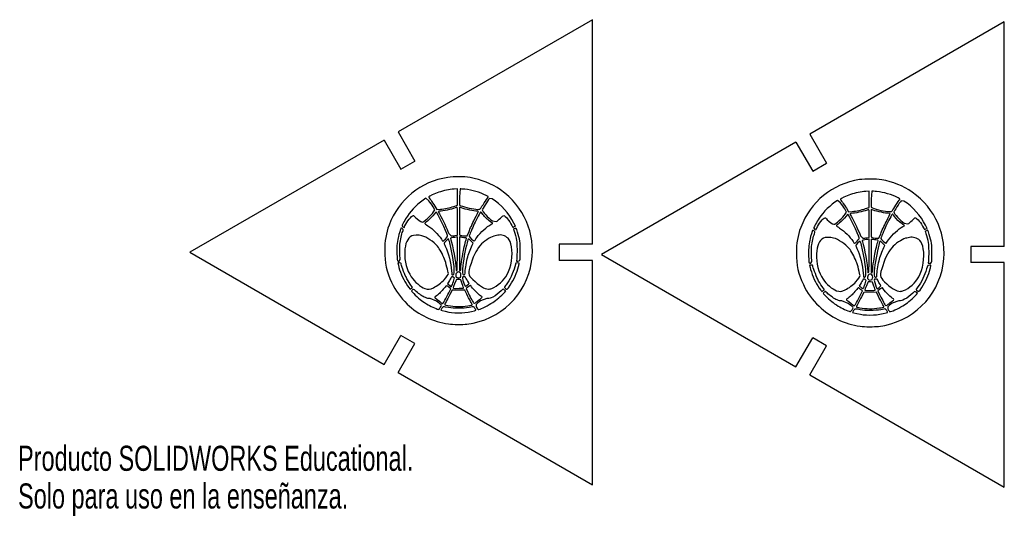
# Model space of a CAD drawing. Header units: millimetres. Extents: x 0 to 271, y 0 to 74.
# Tile 1 of 2: x 0 to 147, y 0 to 74. Entities that reach past the tile are written whole.
import ezdxf

# ---------------------------------------------------------------- set-up
doc = ezdxf.new("R2010")
doc.units = ezdxf.units.MM
doc.styles.add('SLDTEXTSTYLE0', font='TXT', dxfattribs={"width": 0.7})

msp = doc.modelspace()

# ---------------------------------------------------------------- linework, layer by layer
at = {"color": 7, "linetype": 'Continuous', "lineweight": 25}
for p, q in [((85.58, 73.87), (56.62, 57.15)), ((85.58, 40.43), (85.58, 73.87)), ((146.9, 73.54), (117.94, 56.82)), ((146.9, 40.1), (146.9, 73.54)), ((54.54, 55.95), (25.58, 39.23)), ((54.54, 55.95), (57.04, 51.62)), ((56.62, 57.15), (59.12, 52.82)), ((117.94, 56.82), (120.44, 52.49)), ((115.87, 55.62), (86.9, 38.9)), ((115.87, 55.62), (118.37, 51.29)), ((57.04, 51.62), (59.12, 52.82)), ((118.37, 51.29), (120.44, 52.49)), ((65.45, 48.68), (64.95, 48.64)), ((65.45, 46.24), (65.45, 48.68)), ((65.85, 48.67), (65.73, 47.47)), ((61.21, 46.92), (60.74, 47.28)), ((65.73, 47.47), (65.73, 46.27)), ((70.61, 47.2), (70.22, 47.25)), ((122.53, 46.59), (122.07, 46.95)), ((126.78, 48.35), (126.28, 48.31)), ((126.78, 45.9), (126.78, 48.35)), ((127.18, 48.34), (127.05, 47.14)), ((127.05, 47.14), (127.05, 45.94)), ((62.1, 45.57), (61.81, 46.02)), ((61.9, 45.26), (62.1, 45.57)), ((62.07, 46.12), (62.39, 45.62)), ((62.39, 45.62), (62.91, 45.65)), ((64.93, 46.07), (65.45, 46.24)), ((65.73, 46.27), (65.96, 46.17)), ((123.42, 45.23), (123.14, 45.69)), ((123.39, 45.79), (123.71, 45.28)), ((126.25, 45.74), (126.78, 45.9)), ((127.05, 45.94), (127.29, 45.84)), ((131.94, 46.87), (131.54, 46.92)), ((123.22, 44.93), (123.42, 45.23)), ((123.71, 45.28), (124.23, 45.32)), ((65.45, 41.79), (65.45, 43.88)), ((70.72, 43.52), (70.35, 43.79)), ((70.49, 43.4), (70.72, 43.52)), ((70.65, 43.9), (71.22, 43.8)), ((74.08, 43.13), (73.86, 43.58)), ((73.92, 43.05), (74.08, 43.13)), ((126.78, 41.45), (126.78, 43.54)), ((132.04, 43.18), (131.67, 43.46)), ((131.81, 43.06), (132.04, 43.18)), ((131.98, 43.57), (132.55, 43.46)), ((135.4, 42.8), (135.18, 43.25)), ((135.24, 42.72), (135.4, 42.8)), ((64.15, 42.01), (64.52, 41.67)), ((65.11, 41.73), (65.45, 41.79)), ((65.46, 41.52), (65.28, 41.48)), ((65.44, 39.03), (65.46, 41.52)), ((65.9, 41.48), (65.73, 41.52)), ((65.73, 41.52), (65.73, 39.05)), ((66.6, 41.67), (66.91, 41.67)), ((66.91, 41.67), (67.17, 42.33)), ((125.48, 41.67), (125.84, 41.33)), ((126.43, 41.39), (126.78, 41.45)), ((126.78, 41.18), (126.6, 41.15)), ((126.76, 38.7), (126.78, 41.18)), ((127.23, 41.15), (127.05, 41.18)), ((127.05, 41.18), (127.05, 38.71)), ((127.92, 41.34), (128.23, 41.33)), ((128.23, 41.33), (128.49, 42)), ((67.79, 40.58), (67.43, 40.93)), ((67.63, 40.27), (67.79, 40.58)), ((85.58, 40.43), (80.58, 40.43)), ((80.58, 40.43), (80.58, 38.03)), ((129.11, 40.25), (128.76, 40.6)), ((128.96, 39.94), (129.11, 40.25)), ((146.9, 40.1), (141.9, 40.1)), ((141.9, 40.1), (141.9, 37.7)), ((25.58, 39.23), (54.54, 22.51)), ((56.76, 37.92), (56.92, 38.18)), ((74.28, 38.31), (74.23, 37.92)), ((86.9, 38.9), (115.87, 22.18)), ((56.81, 37.65), (56.57, 37.65)), ((56.57, 37.65), (56.65, 37.31)), ((74.17, 37.62), (74.01, 37.08)), ((74.43, 37.64), (74.17, 37.62)), ((74.23, 37.92), (74.45, 37.92)), ((85.58, 38.03), (80.58, 38.03)), ((85.58, 4.59), (85.58, 38.03)), ((118.13, 37.31), (117.89, 37.31)), ((117.89, 37.31), (117.97, 36.98)), ((118.08, 37.59), (118.24, 37.84)), ((135.49, 37.29), (135.33, 36.75)), ((135.75, 37.3), (135.49, 37.29)), ((135.6, 37.98), (135.55, 37.59)), ((135.55, 37.59), (135.78, 37.59)), ((146.9, 37.7), (141.9, 37.7)), ((146.9, 4.26), (146.9, 37.7)), ((65.01, 35.38), (64.78, 35.58)), ((126.33, 35.05), (126.11, 35.25)), ((58.77, 33.99), (58.43, 34.48)), ((58.62, 33.87), (58.77, 33.99)), ((64.26, 35.02), (63.98, 34.53)), ((63.98, 34.53), (64.13, 34.42)), ((64.16, 33.21), (64.45, 33.8)), ((64.45, 33.8), (64.18, 34.04)), ((65.95, 35.12), (65.64, 35.16)), ((66.17, 34.53), (65.95, 35.12)), ((66.98, 34.02), (66.75, 33.82)), ((66.75, 33.82), (66.99, 33.3)), ((120.1, 33.66), (119.75, 34.14)), ((125.58, 34.68), (125.3, 34.2)), ((125.3, 34.2), (125.46, 34.09)), ((127.28, 34.79), (126.96, 34.83)), ((127.49, 34.2), (127.28, 34.79)), ((62.31, 31.96), (61.39, 32.35)), ((64.64, 33.59), (64.32, 32.95)), ((66.54, 33.6), (64.64, 33.59)), ((66.83, 33.01), (66.54, 33.6)), ((69.84, 32.35), (68.89, 31.99)), ((72.64, 33.48), (72.48, 33.61)), ((72.49, 33.29), (72.64, 33.48)), ((119.94, 33.53), (120.1, 33.66)), ((125.49, 32.88), (125.77, 33.47)), ((125.77, 33.47), (125.5, 33.7)), ((125.97, 33.26), (125.65, 32.61)), ((127.87, 33.27), (125.97, 33.26)), ((128.15, 32.67), (127.87, 33.27)), ((128.31, 33.69), (128.07, 33.48)), ((128.07, 33.48), (128.31, 32.97)), ((133.96, 33.15), (133.8, 33.28)), ((133.81, 32.96), (133.96, 33.15)), ((68.25, 31.46), (68.22, 31.12)), ((123.63, 31.63), (122.71, 32.02)), ((129.57, 31.13), (129.54, 30.79)), ((131.17, 32.02), (130.22, 31.66)), ((54.54, 22.51), (57.04, 26.84)), ((59.12, 25.64), (57.04, 26.84)), ((115.87, 22.18), (118.37, 26.51)), ((120.44, 25.31), (118.37, 26.51)), ((56.62, 21.31), (59.12, 25.64)), ((117.94, 20.98), (120.44, 25.31)), ((56.62, 21.31), (85.58, 4.59)), ((117.94, 20.98), (146.9, 4.26))]:
    msp.add_line(p, q, dxfattribs=at)
at = {"color": 7, "linetype": 'Continuous', "lineweight": 25, "flags": 128}
for points in [[(64.13, 30.99), (63.66, 31.08), (63.53, 31.1), (63.45, 31.12)], [(125.45, 30.66), (124.98, 30.74), (124.85, 30.77), (124.77, 30.78)]]:
    msp.add_lwpolyline(points, dxfattribs=at)
at = {"color": 7, "linetype": 'Continuous', "lineweight": 25}
for points in [[(64.02, 50.38), (59.99, 49.78), (56.69, 47.1), (55.26, 43.27)], [(67.33, 50.36), (66.43, 50.51), (64.92, 50.52), (64.02, 50.38)], [(71.88, 48.52), (70.52, 49.46), (69.02, 50.07), (67.33, 50.36)], [(125.34, 50.05), (121.31, 49.44), (118.02, 46.77), (116.58, 42.93)], [(128.65, 50.02), (127.75, 50.17), (126.25, 50.19), (125.34, 50.05)], [(133.2, 48.18), (131.84, 49.13), (130.34, 49.74), (128.65, 50.02)], [(64.95, 48.64), (64.22, 48.59), (63.4, 48.42), (62.67, 48.17)], [(66.57, 48.61), (66.24, 48.64), (65.92, 48.67), (65.85, 48.67)], [(69.75, 47.68), (68.8, 48.17), (67.62, 48.51), (66.57, 48.61)], [(76.49, 37.84), (77.11, 41.99), (75.33, 46.12), (71.88, 48.52)], [(60.74, 47.28), (59.66, 46.59), (58.66, 45.62), (58, 44.63)], [(62.67, 48.17), (62.02, 47.96), (61.17, 47.57), (61.17, 47.48)], [(61.17, 47.48), (61.17, 47.46), (61.3, 47.26), (61.46, 47.04)], [(61.46, 47.04), (61.61, 46.81), (61.89, 46.4), (62.07, 46.12)], [(68.91, 45.78), (69, 45.94), (69.88, 47.25), (70, 47.42)], [(70.22, 47.25), (69.95, 46.92), (69.14, 45.66), (69.14, 45.57)], [(70, 47.42), (70.07, 47.51), (70.05, 47.54), (69.75, 47.68)], [(73.86, 43.58), (73.13, 45.03), (71.96, 46.34), (70.61, 47.2)], [(122.07, 46.95), (120.98, 46.25), (119.98, 45.29), (119.32, 44.29)], [(123.99, 47.84), (123.34, 47.62), (122.49, 47.23), (122.49, 47.15)], [(122.49, 47.15), (122.49, 47.12), (122.62, 46.92), (122.78, 46.7)], [(126.28, 48.31), (125.55, 48.26), (124.73, 48.09), (123.99, 47.84)], [(127.89, 48.28), (127.57, 48.31), (127.24, 48.34), (127.18, 48.34)], [(131.08, 47.35), (130.13, 47.83), (128.95, 48.18), (127.89, 48.28)], [(130.23, 45.45), (130.33, 45.6), (131.2, 46.92), (131.32, 47.09)], [(131.32, 47.09), (131.39, 47.18), (131.37, 47.2), (131.08, 47.35)], [(137.81, 37.5), (138.43, 41.65), (136.65, 45.79), (133.2, 48.18)], [(61.81, 46.02), (61.65, 46.27), (61.38, 46.67), (61.21, 46.92)], [(62.91, 45.65), (63.19, 45.67), (63.64, 45.73), (63.91, 45.79)], [(65.36, 45.93), (64.82, 45.7), (63.72, 45.45), (63, 45.38)], [(63.91, 45.79), (64.18, 45.85), (64.64, 45.98), (64.93, 46.07)], [(65.45, 43.88), (65.45, 45.85), (65.45, 45.96), (65.36, 45.93)], [(65.82, 45.93), (65.73, 45.96), (65.73, 45.85), (65.73, 43.9)], [(68.18, 45.38), (67.5, 45.44), (66.34, 45.71), (65.82, 45.93)], [(65.96, 46.17), (66.51, 45.93), (67.84, 45.64), (68.45, 45.63)], [(68.45, 45.63), (68.79, 45.63), (68.82, 45.64), (68.91, 45.78)], [(69.14, 45.57), (69.14, 45.3), (70.03, 44.32), (70.65, 43.9)], [(123.14, 45.69), (122.98, 45.93), (122.7, 46.34), (122.53, 46.59)], [(122.78, 46.7), (122.94, 46.48), (123.21, 46.07), (123.39, 45.79)], [(126.68, 45.59), (126.15, 45.37), (125.04, 45.11), (124.32, 45.05)], [(125.23, 45.46), (125.5, 45.52), (125.96, 45.64), (126.25, 45.74)], [(126.78, 43.54), (126.78, 45.51), (126.77, 45.63), (126.68, 45.59)], [(127.14, 45.59), (127.05, 45.63), (127.05, 45.51), (127.05, 43.57)], [(129.5, 45.05), (128.82, 45.11), (127.66, 45.38), (127.14, 45.59)], [(127.29, 45.84), (127.83, 45.59), (129.16, 45.31), (129.77, 45.3)], [(131.54, 46.92), (131.28, 46.59), (130.47, 45.32), (130.47, 45.24)], [(135.18, 43.25), (134.45, 44.7), (133.28, 46.01), (131.94, 46.87)], [(58, 44.63), (57.65, 44.1), (57.21, 43.3), (57.21, 43.18)], [(57.63, 43.19), (57.88, 43.78), (58.64, 44.71), (58.88, 44.71)], [(58.88, 44.71), (58.94, 44.71), (59.09, 44.58), (59.22, 44.43)], [(59.22, 44.43), (59.46, 44.14), (60.03, 43.73), (60.19, 43.73)], [(60.19, 43.73), (60.45, 43.73), (61.52, 44.68), (61.9, 45.26)], [(62.01, 44.95), (61.71, 44.55), (61.41, 44.24), (60.97, 43.89)], [(62.27, 45.22), (62.24, 45.22), (62.12, 45.1), (62.01, 44.95)], [(63.96, 41.72), (63.83, 42.24), (62.4, 45.22), (62.27, 45.22)], [(63, 45.38), (62.77, 45.36), (62.58, 45.33), (62.58, 45.31)], [(62.58, 45.31), (62.58, 45.3), (62.66, 45.14), (62.76, 44.96)], [(62.76, 44.96), (63.29, 44), (63.89, 42.74), (64.15, 42.01)], [(67.17, 42.33), (67.31, 42.7), (67.69, 43.52), (68.01, 44.16)], [(68.92, 45.25), (68.88, 45.25), (68.29, 44.16), (67.96, 43.46)], [(68.01, 44.16), (68.34, 44.8), (68.6, 45.33), (68.6, 45.33)], [(68.6, 45.33), (68.6, 45.34), (68.41, 45.36), (68.18, 45.38)], [(69.23, 44.88), (69.08, 45.08), (68.94, 45.25), (68.92, 45.25)], [(70.35, 43.79), (69.85, 44.17), (69.57, 44.45), (69.23, 44.88)], [(71.22, 43.8), (71.35, 43.86), (71.63, 44.1), (71.84, 44.31)], [(71.84, 44.31), (72.06, 44.53), (72.28, 44.71), (72.34, 44.71)], [(72.34, 44.71), (72.56, 44.71), (73.22, 43.9), (73.54, 43.23)], [(119.32, 44.29), (118.97, 43.76), (118.54, 42.97), (118.53, 42.85)], [(118.96, 42.85), (119.2, 43.45), (119.96, 44.37), (120.21, 44.37)], [(120.21, 44.37), (120.26, 44.37), (120.41, 44.25), (120.54, 44.09)], [(120.54, 44.09), (120.78, 43.81), (121.36, 43.4), (121.51, 43.4)], [(121.51, 43.4), (121.78, 43.4), (122.84, 44.35), (123.22, 44.93)], [(123.33, 44.62), (123.04, 44.22), (122.73, 43.91), (122.29, 43.55)], [(123.6, 44.89), (123.56, 44.89), (123.45, 44.77), (123.33, 44.62)], [(125.29, 41.38), (125.16, 41.91), (123.72, 44.89), (123.6, 44.89)], [(124.32, 45.05), (124.09, 45.03), (123.9, 45), (123.9, 44.98)], [(123.9, 44.98), (123.9, 44.97), (123.99, 44.8), (124.09, 44.62)], [(124.09, 44.62), (124.62, 43.67), (125.21, 42.41), (125.48, 41.67)], [(124.23, 45.32), (124.51, 45.33), (124.96, 45.4), (125.23, 45.46)], [(130.24, 44.92), (130.2, 44.92), (129.61, 43.83), (129.28, 43.12)], [(129.34, 43.83), (129.66, 44.47), (129.92, 45), (129.92, 45)], [(129.92, 45), (129.92, 45.01), (129.73, 45.03), (129.5, 45.05)], [(129.77, 45.3), (130.12, 45.3), (130.14, 45.31), (130.23, 45.45)], [(130.56, 44.55), (130.4, 44.75), (130.26, 44.92), (130.24, 44.92)], [(130.47, 45.24), (130.47, 44.97), (131.35, 43.99), (131.98, 43.57)], [(131.67, 43.46), (131.18, 43.83), (130.89, 44.11), (130.56, 44.55)], [(133.17, 43.98), (133.38, 44.2), (133.6, 44.37), (133.66, 44.37)], [(133.66, 44.37), (133.88, 44.37), (134.54, 43.56), (134.86, 42.89)], [(55.26, 43.27), (54.81, 42.07), (54.61, 40.89), (54.61, 39.46)], [(57.03, 42.82), (56.99, 42.74), (56.73, 41.91), (56.65, 41.58)], [(57.37, 42.62), (57.37, 42.7), (57.07, 42.88), (57.03, 42.82)], [(57.21, 43.18), (57.21, 43.1), (57.4, 42.93), (57.49, 42.92)], [(57.29, 42.33), (57.34, 42.44), (57.37, 42.57), (57.37, 42.62)], [(57.49, 42.92), (57.51, 42.92), (57.57, 43.04), (57.63, 43.19)], [(60.97, 43.89), (60.75, 43.71), (60.57, 43.55), (60.57, 43.54)], [(60.57, 43.54), (60.57, 43.52), (60.78, 43.36), (61.05, 43.19)], [(61.05, 43.19), (61.81, 42.68), (62.56, 41.93), (63.05, 41.18)], [(65.73, 43.9), (65.73, 42.6), (65.75, 41.82), (65.78, 41.8)], [(67.96, 43.46), (67.69, 42.9), (67.19, 41.7), (67.19, 41.62)], [(68.33, 41.42), (68.9, 42.22), (69.81, 43.05), (70.49, 43.4)], [(73.54, 43.23), (73.61, 43.08), (73.69, 42.97), (73.71, 42.97)], [(73.71, 42.97), (73.74, 42.97), (73.83, 43.01), (73.92, 43.05)], [(73.98, 42.78), (73.78, 42.68), (73.78, 42.68), (73.89, 42.36)], [(74.4, 42.23), (74.19, 42.89), (74.19, 42.89), (73.98, 42.78)], [(116.58, 42.93), (116.13, 41.73), (115.93, 40.56), (115.93, 39.13)], [(118.7, 42.28), (118.7, 42.37), (118.39, 42.55), (118.35, 42.49)], [(118.53, 42.85), (118.53, 42.77), (118.72, 42.59), (118.81, 42.58)], [(118.81, 42.58), (118.83, 42.58), (118.9, 42.7), (118.96, 42.85)], [(122.29, 43.55), (122.07, 43.38), (121.89, 43.22), (121.89, 43.2)], [(121.89, 43.2), (121.89, 43.18), (122.11, 43.03), (122.37, 42.85)], [(122.37, 42.85), (123.14, 42.35), (123.88, 41.59), (124.37, 40.84)], [(127.05, 43.57), (127.05, 42.27), (127.07, 41.49), (127.1, 41.47)], [(128.49, 42), (128.63, 42.36), (129.01, 43.19), (129.34, 43.83)], [(129.28, 43.12), (129.01, 42.57), (128.51, 41.36), (128.51, 41.28)], [(129.65, 41.08), (130.22, 41.88), (131.13, 42.72), (131.81, 43.06)], [(132.55, 43.46), (132.67, 43.53), (132.95, 43.76), (133.17, 43.98)], [(134.86, 42.89), (134.93, 42.75), (135.01, 42.64), (135.04, 42.64)], [(135.04, 42.64), (135.06, 42.64), (135.15, 42.67), (135.24, 42.72)], [(135.72, 41.9), (135.51, 42.56), (135.51, 42.56), (135.3, 42.45)], [(56.65, 41.58), (56.52, 41.08), (56.4, 40.03), (56.4, 39.45)], [(56.88, 40.46), (56.95, 41.05), (57.15, 41.96), (57.29, 42.33)], [(58.63, 41.67), (57.99, 41.34), (57.65, 40.57), (57.6, 39.32)], [(60.13, 41.7), (59.69, 41.81), (58.88, 41.8), (58.63, 41.67)], [(62.48, 40.12), (61.88, 40.83), (60.87, 41.5), (60.13, 41.7)], [(63.05, 41.18), (63.13, 41.04), (63.23, 40.91), (63.26, 40.89)], [(63.26, 40.89), (63.29, 40.87), (63.46, 41), (63.65, 41.21)], [(64.1, 41.22), (64, 41.19), (63.45, 40.62), (63.45, 40.56)], [(63.65, 41.21), (63.94, 41.52), (63.99, 41.6), (63.96, 41.72)], [(64.31, 40.62), (64.22, 40.96), (64.12, 41.23), (64.1, 41.22)], [(64.81, 41.42), (64.35, 41.37), (64.36, 41.38), (64.46, 41.11)], [(64.46, 41.11), (64.73, 40.34), (65.24, 37.55), (65.24, 36.82)], [(64.52, 41.67), (64.66, 41.67), (64.92, 41.69), (65.11, 41.73)], [(65.28, 41.48), (65.19, 41.46), (64.97, 41.43), (64.81, 41.42)], [(65.78, 41.8), (65.87, 41.74), (66.29, 41.68), (66.6, 41.67)], [(66.45, 41.41), (66.24, 41.43), (66, 41.46), (65.9, 41.48)], [(66.3, 39.29), (66.41, 39.87), (66.64, 40.79), (66.79, 41.29)], [(66.79, 41.29), (66.81, 41.36), (66.75, 41.38), (66.45, 41.41)], [(67.43, 40.93), (67.01, 41.35), (67.07, 41.41), (66.78, 40.24)], [(67.19, 41.62), (67.19, 41.54), (67.92, 40.85), (67.95, 40.89)], [(67.95, 40.89), (67.97, 40.91), (68.14, 41.15), (68.33, 41.42)], [(71.09, 41.69), (70.58, 41.63), (69.63, 41.06), (69.05, 40.47)], [(71.47, 41.77), (71.34, 41.74), (71.17, 41.7), (71.09, 41.69)], [(72.98, 41.32), (72.6, 41.71), (71.96, 41.91), (71.47, 41.77)], [(73.51, 40.07), (73.4, 40.73), (73.27, 41.03), (72.98, 41.32)], [(73.89, 42.36), (74.01, 42.04), (74.16, 41.44), (74.25, 40.99)], [(74.81, 39.39), (74.81, 40.67), (74.73, 41.2), (74.4, 42.23)], [(117.97, 41.25), (117.84, 40.74), (117.72, 39.7), (117.72, 39.12)], [(118.35, 42.49), (118.31, 42.41), (118.05, 41.57), (117.97, 41.25)], [(118.2, 40.13), (118.27, 40.72), (118.47, 41.63), (118.62, 42)], [(118.62, 42), (118.66, 42.11), (118.7, 42.24), (118.7, 42.28)], [(119.95, 41.34), (119.31, 41.01), (118.98, 40.24), (118.93, 38.99)], [(121.45, 41.36), (121.01, 41.48), (120.2, 41.47), (119.95, 41.34)], [(123.8, 39.79), (123.2, 40.49), (122.2, 41.16), (121.45, 41.36)], [(124.98, 40.88), (125.27, 41.19), (125.31, 41.27), (125.29, 41.38)], [(126.13, 41.08), (125.68, 41.04), (125.68, 41.04), (125.78, 40.78)], [(125.84, 41.33), (125.98, 41.33), (126.25, 41.36), (126.43, 41.39)], [(126.6, 41.15), (126.51, 41.13), (126.3, 41.1), (126.13, 41.08)], [(127.1, 41.47), (127.2, 41.41), (127.61, 41.34), (127.92, 41.34)], [(127.77, 41.08), (127.57, 41.1), (127.32, 41.13), (127.23, 41.15)], [(128.11, 40.96), (128.13, 41.03), (128.07, 41.05), (127.77, 41.08)], [(128.76, 40.6), (128.34, 41.02), (128.39, 41.07), (128.1, 39.9)], [(128.51, 41.28), (128.51, 41.21), (129.24, 40.52), (129.27, 40.56)], [(129.27, 40.56), (129.29, 40.58), (129.46, 40.82), (129.65, 41.08)], [(132.41, 41.36), (131.9, 41.29), (130.96, 40.73), (130.37, 40.14)], [(132.8, 41.44), (132.66, 41.4), (132.49, 41.37), (132.41, 41.36)], [(134.31, 40.99), (133.92, 41.38), (133.28, 41.57), (132.8, 41.44)], [(135.3, 42.45), (135.1, 42.35), (135.1, 42.35), (135.21, 42.03)], [(135.21, 42.03), (135.33, 41.71), (135.48, 41.11), (135.57, 40.65)], [(136.13, 39.05), (136.13, 40.34), (136.06, 40.87), (135.72, 41.9)], [(56.92, 38.18), (56.84, 38.78), (56.82, 39.9), (56.88, 40.46)], [(63.53, 38.2), (63.24, 38.95), (62.82, 39.72), (62.48, 40.12)], [(63.45, 40.56), (63.45, 40.53), (63.53, 40.33), (63.64, 40.12)], [(63.64, 40.12), (64.09, 39.19), (64.51, 37.57), (64.57, 36.47)], [(64.92, 35.95), (65.13, 36.2), (64.77, 38.94), (64.31, 40.62)], [(66.78, 40.24), (66.49, 39.06), (66.22, 37.26), (66.2, 36.44)], [(66.92, 38.28), (67.08, 38.94), (67.35, 39.7), (67.63, 40.27)], [(69.05, 40.47), (68.38, 39.8), (67.91, 38.95), (67.47, 37.57)], [(72.85, 35.91), (73.44, 37.01), (73.73, 38.8), (73.51, 40.07)], [(74.25, 40.99), (74.33, 40.55), (74.35, 38.91), (74.28, 38.31)], [(118.24, 37.84), (118.16, 38.44), (118.14, 39.57), (118.2, 40.13)], [(124.85, 37.87), (124.56, 38.62), (124.14, 39.39), (123.8, 39.79)], [(124.37, 40.84), (124.46, 40.71), (124.55, 40.58), (124.58, 40.56)], [(124.58, 40.56), (124.61, 40.53), (124.78, 40.67), (124.98, 40.88)], [(125.42, 40.89), (125.33, 40.85), (124.77, 40.29), (124.77, 40.23)], [(124.77, 40.23), (124.77, 40.2), (124.86, 39.99), (124.96, 39.79)], [(124.96, 39.79), (125.42, 38.86), (125.83, 37.24), (125.89, 36.13)], [(125.63, 40.29), (125.54, 40.63), (125.44, 40.9), (125.42, 40.89)], [(126.24, 35.61), (126.45, 35.87), (126.09, 38.6), (125.63, 40.29)], [(125.78, 40.78), (126.05, 40), (126.56, 37.21), (126.56, 36.48)], [(128.1, 39.9), (127.82, 38.73), (127.54, 36.92), (127.52, 36.11)], [(127.62, 38.96), (127.74, 39.54), (127.96, 40.46), (128.11, 40.96)], [(128.24, 37.94), (128.4, 38.61), (128.67, 39.37), (128.96, 39.94)], [(130.37, 40.14), (129.7, 39.47), (129.24, 38.62), (128.79, 37.24)], [(134.17, 35.58), (134.77, 36.68), (135.05, 38.46), (134.84, 39.73)], [(134.84, 39.73), (134.72, 40.39), (134.6, 40.69), (134.31, 40.99)], [(135.57, 40.65), (135.65, 40.22), (135.67, 38.58), (135.6, 37.98)], [(54.61, 39.46), (54.61, 37.66), (54.91, 36.31), (55.64, 34.77)], [(56.4, 39.45), (56.4, 38.91), (56.48, 38.07), (56.53, 37.97)], [(57.6, 39.32), (57.55, 37.89), (57.89, 36.59), (58.58, 35.56)], [(64.1, 36.09), (64.1, 36.29), (63.71, 37.72), (63.53, 38.2)], [(65.28, 36.54), (65.41, 36.41), (65.43, 36.65), (65.44, 39.03)], [(65.73, 39.05), (65.73, 37.69), (65.74, 36.56), (65.76, 36.54)], [(65.94, 36.68), (65.94, 37), (66.16, 38.55), (66.3, 39.29)], [(66.59, 36.13), (66.59, 36.54), (66.75, 37.55), (66.92, 38.28)], [(74.74, 38.07), (74.78, 38.16), (74.8, 38.65), (74.81, 39.39)], [(115.93, 39.13), (115.93, 37.33), (116.23, 35.98), (116.97, 34.44)], [(117.72, 39.12), (117.72, 38.58), (117.8, 37.73), (117.86, 37.64)], [(118.93, 38.99), (118.87, 37.56), (119.21, 36.26), (119.91, 35.22)], [(126.6, 36.21), (126.74, 36.07), (126.75, 36.31), (126.76, 38.7)], [(127.05, 38.71), (127.05, 37.36), (127.07, 36.23), (127.09, 36.21)], [(127.27, 36.35), (127.27, 36.66), (127.48, 38.21), (127.62, 38.96)], [(136.06, 37.74), (136.1, 37.83), (136.13, 38.31), (136.13, 39.05)], [(56.53, 37.97), (56.55, 37.94), (56.65, 37.92), (56.76, 37.92)], [(56.65, 37.31), (56.83, 36.47), (57.32, 35.3), (57.79, 34.57)], [(57.05, 37.57), (57.05, 37.63), (56.99, 37.65), (56.81, 37.65)], [(57.79, 35.56), (57.51, 36.11), (57.05, 37.37), (57.05, 37.57)], [(65.24, 36.82), (65.24, 36.69), (65.25, 36.56), (65.28, 36.54)], [(65.76, 36.54), (65.86, 36.45), (65.94, 36.52), (65.94, 36.68)], [(66.87, 28.53), (71.86, 29.15), (75.74, 32.91), (76.49, 37.84)], [(67.47, 37.57), (66.99, 36.11), (67.02, 35.87), (67.72, 35.19)], [(74.01, 37.08), (73.74, 36.15), (73.23, 35.09), (72.72, 34.41)], [(73.29, 34.33), (73.86, 35.2), (74.31, 36.19), (74.54, 37.11)], [(74.66, 37.56), (74.68, 37.64), (74.65, 37.65), (74.43, 37.64)], [(74.45, 37.92), (74.65, 37.92), (74.69, 37.94), (74.74, 38.07)], [(74.54, 37.11), (74.59, 37.3), (74.64, 37.5), (74.66, 37.56)], [(117.86, 37.64), (117.87, 37.61), (117.98, 37.59), (118.08, 37.59)], [(117.97, 36.98), (118.16, 36.14), (118.65, 34.96), (119.11, 34.23)], [(118.37, 37.23), (118.37, 37.29), (118.31, 37.31), (118.13, 37.31)], [(119.11, 35.22), (118.84, 35.78), (118.37, 37.04), (118.37, 37.23)], [(125.42, 35.76), (125.42, 35.96), (125.04, 37.39), (124.85, 37.87)], [(127.92, 35.79), (127.92, 36.21), (128.07, 37.22), (128.24, 37.94)], [(128.19, 28.2), (133.18, 28.81), (137.07, 32.58), (137.81, 37.5)], [(128.79, 37.24), (128.32, 35.78), (128.34, 35.54), (129.04, 34.85)], [(135.33, 36.75), (135.07, 35.82), (134.55, 34.76), (134.04, 34.08)], [(134.61, 34), (135.18, 34.87), (135.63, 35.86), (135.86, 36.78)], [(135.98, 37.22), (136, 37.31), (135.98, 37.32), (135.75, 37.3)], [(135.78, 37.59), (135.97, 37.59), (136.01, 37.61), (136.06, 37.74)], [(135.86, 36.78), (135.91, 36.97), (135.96, 37.17), (135.98, 37.22)], [(58.43, 34.48), (58.24, 34.74), (57.95, 35.23), (57.79, 35.56)], [(58.58, 35.56), (59.08, 34.83), (59.96, 34.07), (60.59, 33.85)], [(63.47, 35.15), (63.83, 35.54), (64.1, 35.94), (64.1, 36.09)], [(64.53, 35.54), (64.53, 35.52), (64.41, 35.28), (64.26, 35.02)], [(64.78, 35.58), (64.65, 35.58), (64.53, 35.57), (64.53, 35.54)], [(64.57, 36.47), (64.6, 35.88), (64.61, 35.86), (64.72, 35.86)], [(64.72, 35.86), (64.79, 35.86), (64.88, 35.9), (64.92, 35.95)], [(64.78, 34.65), (64.89, 34.94), (64.99, 35.27), (65.01, 35.38)], [(65.41, 36.24), (65.24, 36.12), (65.17, 35.92), (65.22, 35.68)], [(65.22, 35.68), (65.26, 35.46), (65.45, 35.39), (65.77, 35.45)], [(65.71, 36.28), (65.58, 36.34), (65.54, 36.34), (65.41, 36.24)], [(65.97, 35.7), (66.01, 35.96), (65.91, 36.18), (65.71, 36.28)], [(65.77, 35.45), (65.91, 35.48), (65.94, 35.52), (65.97, 35.7)], [(66.43, 35.58), (66.08, 35.58), (66.08, 35.52), (66.52, 34.38)], [(66.2, 36.44), (66.19, 35.99), (66.25, 35.86), (66.46, 35.86)], [(66.72, 35.4), (66.65, 35.57), (66.62, 35.58), (66.43, 35.58)], [(66.46, 35.86), (66.58, 35.86), (66.59, 35.88), (66.59, 36.13)], [(67, 34.93), (66.89, 35.08), (66.77, 35.3), (66.72, 35.4)], [(70.58, 33.85), (71.38, 34.15), (72.39, 35.07), (72.85, 35.91)], [(119.75, 34.14), (119.56, 34.41), (119.27, 34.9), (119.11, 35.22)], [(119.91, 35.22), (120.4, 34.49), (121.28, 33.74), (121.91, 33.51)], [(124.79, 34.82), (125.15, 35.21), (125.42, 35.61), (125.42, 35.76)], [(125.86, 35.21), (125.86, 35.18), (125.73, 34.95), (125.58, 34.68)], [(126.11, 35.25), (125.97, 35.25), (125.86, 35.23), (125.86, 35.21)], [(125.89, 36.13), (125.93, 35.55), (125.93, 35.52), (126.05, 35.52)], [(126.05, 35.52), (126.11, 35.52), (126.2, 35.56), (126.24, 35.61)], [(126.73, 35.91), (126.56, 35.79), (126.5, 35.59), (126.55, 35.34)], [(126.55, 35.34), (126.59, 35.13), (126.77, 35.06), (127.09, 35.12)], [(126.56, 36.48), (126.56, 36.35), (126.58, 36.23), (126.6, 36.21)], [(127.03, 35.95), (126.9, 36.01), (126.87, 36.01), (126.73, 35.91)], [(127.29, 35.36), (127.34, 35.62), (127.24, 35.85), (127.03, 35.95)], [(127.09, 36.21), (127.18, 36.12), (127.27, 36.18), (127.27, 36.35)], [(127.09, 35.12), (127.23, 35.15), (127.26, 35.19), (127.29, 35.36)], [(127.75, 35.25), (127.4, 35.25), (127.41, 35.18), (127.84, 34.04)], [(127.52, 36.11), (127.52, 35.65), (127.57, 35.52), (127.79, 35.52)], [(128.05, 35.07), (127.98, 35.23), (127.95, 35.25), (127.75, 35.25)], [(127.79, 35.52), (127.91, 35.52), (127.92, 35.54), (127.92, 35.79)], [(131.9, 33.52), (132.7, 33.82), (133.71, 34.74), (134.17, 35.58)], [(55.64, 34.77), (56.28, 33.44), (56.92, 32.55), (57.98, 31.52)], [(57.79, 34.57), (58.08, 34.12), (58.37, 33.74), (58.42, 33.74)], [(58.42, 33.74), (58.45, 33.74), (58.54, 33.8), (58.62, 33.87)], [(58.91, 33.74), (58.83, 33.73), (58.62, 33.54), (58.62, 33.47)], [(59.32, 33.41), (59.12, 33.59), (58.94, 33.74), (58.91, 33.74)], [(60.59, 33.85), (61.06, 33.68), (61.36, 33.7), (61.87, 33.96)], [(61.87, 33.96), (62.43, 34.24), (63.06, 34.71), (63.47, 35.15)], [(63.47, 33.89), (63.09, 33.42), (62.71, 33.04), (62.31, 32.75)], [(63.85, 34.28), (63.81, 34.28), (63.64, 34.1), (63.47, 33.89)], [(64.18, 34.04), (64.03, 34.17), (63.88, 34.28), (63.85, 34.28)], [(64.13, 34.42), (64.22, 34.36), (64.32, 34.27), (64.37, 34.21)], [(64.37, 34.21), (64.41, 34.16), (64.48, 34.12), (64.51, 34.12)], [(64.51, 34.12), (64.54, 34.12), (64.66, 34.36), (64.78, 34.65)], [(65.29, 35.16), (65.25, 35.12), (64.8, 34), (64.8, 33.94)], [(64.8, 33.94), (64.8, 33.92), (64.86, 33.9), (64.93, 33.88)], [(64.93, 33.88), (65.1, 33.84), (66.31, 33.87), (66.35, 33.91)], [(65.64, 35.16), (65.47, 35.19), (65.31, 35.19), (65.29, 35.16)], [(66.35, 33.91), (66.37, 33.93), (66.29, 34.21), (66.17, 34.53)], [(66.52, 34.38), (66.57, 34.23), (66.62, 34.12), (66.63, 34.12)], [(66.63, 34.12), (66.64, 34.12), (66.77, 34.21), (66.92, 34.32)], [(66.92, 34.32), (67.07, 34.43), (67.19, 34.55), (67.19, 34.58)], [(67.43, 34.27), (67.4, 34.32), (67.2, 34.21), (66.98, 34.02)], [(67.19, 34.58), (67.19, 34.61), (67.1, 34.77), (67, 34.93)], [(68.88, 32.76), (68.55, 32.97), (67.65, 33.91), (67.43, 34.27)], [(67.72, 35.19), (68.65, 34.28), (69.5, 33.75), (70.08, 33.74)], [(70.08, 33.74), (70.19, 33.74), (70.41, 33.79), (70.58, 33.85)], [(72.26, 33.74), (72.23, 33.74), (72.09, 33.63), (71.96, 33.49)], [(72.48, 33.61), (72.39, 33.68), (72.29, 33.74), (72.26, 33.74)], [(72.72, 34.41), (72.57, 34.22), (72.45, 34.04), (72.45, 34.01)], [(72.45, 34.01), (72.45, 33.99), (72.53, 33.9), (72.63, 33.83)], [(72.63, 33.83), (72.84, 33.66), (72.85, 33.66), (73.29, 34.33)], [(116.97, 34.44), (117.6, 33.11), (118.24, 32.22), (119.31, 31.19)], [(119.11, 34.23), (119.4, 33.78), (119.69, 33.41), (119.74, 33.41)], [(123.19, 33.63), (123.75, 33.91), (124.39, 34.38), (124.79, 34.82)], [(125.17, 33.95), (125.14, 33.95), (124.97, 33.77), (124.79, 33.55)], [(125.5, 33.7), (125.35, 33.84), (125.2, 33.95), (125.17, 33.95)], [(125.46, 34.09), (125.54, 34.03), (125.64, 33.93), (125.69, 33.88)], [(125.69, 33.88), (125.73, 33.83), (125.8, 33.79), (125.83, 33.79)], [(125.83, 33.79), (125.87, 33.79), (125.99, 34.02), (126.1, 34.31)], [(126.1, 34.31), (126.21, 34.61), (126.31, 34.94), (126.33, 35.05)], [(126.61, 34.83), (126.57, 34.79), (126.13, 33.67), (126.13, 33.61)], [(126.96, 34.83), (126.79, 34.85), (126.63, 34.85), (126.61, 34.83)], [(127.67, 33.58), (127.69, 33.6), (127.61, 33.88), (127.49, 34.2)], [(127.84, 34.04), (127.9, 33.9), (127.95, 33.79), (127.96, 33.79)], [(127.96, 33.79), (127.97, 33.79), (128.1, 33.88), (128.24, 33.99)], [(128.32, 34.59), (128.21, 34.75), (128.09, 34.96), (128.05, 35.07)], [(128.24, 33.99), (128.39, 34.1), (128.51, 34.21), (128.51, 34.25)], [(128.75, 33.94), (128.72, 33.99), (128.52, 33.87), (128.31, 33.69)], [(128.51, 34.25), (128.51, 34.28), (128.43, 34.43), (128.32, 34.59)], [(130.2, 32.42), (129.88, 32.63), (128.97, 33.57), (128.75, 33.94)], [(129.04, 34.85), (129.97, 33.95), (130.83, 33.42), (131.4, 33.41)], [(134.04, 34.08), (133.89, 33.88), (133.77, 33.7), (133.77, 33.68)], [(133.95, 33.49), (134.17, 33.32), (134.17, 33.33), (134.61, 34)], [(58.62, 33.47), (58.62, 33.36), (59.6, 32.43), (60.09, 32.06)], [(60.67, 32.48), (60.21, 32.69), (59.77, 32.99), (59.32, 33.41)], [(61.39, 32.35), (61.07, 32.32), (61, 32.33), (60.67, 32.48)], [(62.31, 32.75), (62.02, 32.53), (62.02, 32.53), (62.14, 32.44)], [(62.14, 32.44), (62.44, 32.22), (63.15, 31.65), (63.17, 31.61)], [(63.58, 32.1), (63.74, 32.39), (64, 32.89), (64.16, 33.21)], [(64.32, 32.95), (64.15, 32.59), (63.89, 32.11), (63.75, 31.87)], [(67.4, 31.92), (67.25, 32.19), (66.99, 32.68), (66.83, 33.01)], [(66.99, 33.3), (67.22, 32.82), (67.74, 31.84), (67.86, 31.69)], [(68.3, 31.85), (68.45, 31.98), (68.7, 32.18), (68.86, 32.29)], [(68.86, 32.29), (69.01, 32.41), (69.14, 32.52), (69.14, 32.54)], [(69.14, 32.54), (69.14, 32.57), (69.03, 32.66), (68.88, 32.76)], [(70.72, 32.57), (70.34, 32.37), (70.27, 32.36), (69.84, 32.35)], [(71.96, 33.49), (71.6, 33.12), (71.17, 32.8), (70.72, 32.57)], [(70.91, 31.9), (71.49, 32.31), (72.26, 32.99), (72.49, 33.29)], [(119.74, 33.41), (119.77, 33.41), (119.86, 33.46), (119.94, 33.53)], [(120.23, 33.4), (120.16, 33.4), (119.94, 33.2), (119.94, 33.13)], [(119.94, 33.13), (119.94, 33.03), (120.92, 32.1), (121.42, 31.73)], [(120.64, 33.07), (120.44, 33.26), (120.26, 33.4), (120.23, 33.4)], [(122, 32.14), (121.54, 32.35), (121.09, 32.66), (120.64, 33.07)], [(121.91, 33.51), (122.38, 33.35), (122.68, 33.37), (123.19, 33.63)], [(123.64, 32.41), (123.34, 32.19), (123.34, 32.19), (123.46, 32.11)], [(124.79, 33.55), (124.41, 33.08), (124.03, 32.71), (123.64, 32.41)], [(124.9, 31.76), (125.06, 32.05), (125.33, 32.56), (125.49, 32.88)], [(125.65, 32.61), (125.47, 32.26), (125.21, 31.77), (125.07, 31.54)], [(126.13, 33.61), (126.13, 33.59), (126.18, 33.56), (126.25, 33.55)], [(126.25, 33.55), (126.43, 33.51), (127.63, 33.53), (127.67, 33.58)], [(128.72, 31.59), (128.57, 31.86), (128.31, 32.34), (128.15, 32.67)], [(128.31, 32.97), (128.54, 32.48), (129.06, 31.5), (129.18, 31.36)], [(130.47, 32.21), (130.47, 32.23), (130.35, 32.33), (130.2, 32.42)], [(131.4, 33.41), (131.51, 33.41), (131.73, 33.46), (131.9, 33.52)], [(133.28, 33.16), (132.93, 32.79), (132.5, 32.47), (132.04, 32.23)], [(132.24, 31.56), (132.81, 31.97), (133.59, 32.66), (133.81, 32.96)], [(133.58, 33.41), (133.55, 33.41), (133.42, 33.29), (133.28, 33.16)], [(133.8, 33.28), (133.71, 33.35), (133.61, 33.4), (133.58, 33.41)], [(133.77, 33.68), (133.77, 33.65), (133.85, 33.57), (133.95, 33.49)], [(57.98, 31.52), (59.63, 29.92), (61.83, 28.86), (64.1, 28.56)], [(60.09, 32.06), (60.34, 31.87), (60.78, 31.59), (61.07, 31.42)], [(61.07, 31.42), (61.62, 31.11), (62.57, 30.7), (62.66, 30.73)], [(62.97, 31.47), (62.91, 31.51), (62.62, 31.73), (62.31, 31.96)], [(62.66, 30.73), (62.69, 30.74), (62.8, 30.87), (62.89, 31.01)], [(62.89, 31.01), (63.1, 31.31), (63.1, 31.36), (62.97, 31.47)], [(63.13, 30.89), (63.03, 30.75), (62.96, 30.62), (62.98, 30.61)], [(63.45, 31.12), (63.34, 31.14), (63.28, 31.1), (63.13, 30.89)], [(63.17, 31.61), (63.21, 31.5), (63.3, 31.6), (63.58, 32.1)], [(63.75, 31.87), (63.58, 31.58), (63.52, 31.43), (63.56, 31.4)], [(63.56, 31.4), (63.59, 31.38), (63.8, 31.33), (64.01, 31.3)], [(64.01, 31.3), (65.07, 31.12), (65.94, 31.11), (67, 31.27)], [(67.17, 31.01), (66.3, 30.86), (64.92, 30.85), (64.13, 30.99)], [(67, 31.27), (67.33, 31.32), (67.62, 31.38), (67.64, 31.4)], [(67.85, 31.13), (67.84, 31.13), (67.53, 31.08), (67.17, 31.01)], [(67.64, 31.4), (67.66, 31.42), (67.55, 31.66), (67.4, 31.92)], [(68.19, 30.59), (68.23, 30.63), (67.92, 31.13), (67.85, 31.13)], [(67.86, 31.69), (67.94, 31.58), (68, 31.61), (68.3, 31.85)], [(68.22, 31.12), (68.29, 31.02), (68.39, 30.89), (68.43, 30.82)], [(68.89, 31.99), (68.63, 31.79), (68.34, 31.55), (68.25, 31.46)], [(68.43, 30.82), (68.54, 30.68), (68.52, 30.68), (68.82, 30.78)], [(68.82, 30.78), (69.31, 30.95), (70.41, 31.54), (70.91, 31.9)], [(119.31, 31.19), (120.96, 29.59), (123.15, 28.53), (125.42, 28.23)], [(121.42, 31.73), (121.67, 31.54), (122.1, 31.25), (122.39, 31.09)], [(122.71, 32.02), (122.39, 31.99), (122.32, 32), (122, 32.14)], [(122.39, 31.09), (122.95, 30.78), (123.89, 30.37), (123.98, 30.4)], [(123.46, 32.11), (123.76, 31.89), (124.47, 31.32), (124.49, 31.28)], [(124.29, 31.13), (124.24, 31.17), (123.94, 31.4), (123.63, 31.63)], [(124.22, 30.68), (124.42, 30.98), (124.43, 31.03), (124.29, 31.13)], [(124.77, 30.78), (124.66, 30.8), (124.6, 30.76), (124.46, 30.55)], [(124.49, 31.28), (124.54, 31.17), (124.62, 31.27), (124.9, 31.76)], [(125.07, 31.54), (124.9, 31.24), (124.84, 31.1), (124.88, 31.07)], [(124.88, 31.07), (124.92, 31.05), (125.12, 31), (125.33, 30.96)], [(125.33, 30.96), (126.4, 30.79), (127.27, 30.78), (128.32, 30.94)], [(128.32, 30.94), (128.65, 30.98), (128.94, 31.04), (128.96, 31.06)], [(129.18, 30.8), (129.16, 30.8), (128.86, 30.75), (128.49, 30.68)], [(128.96, 31.06), (128.98, 31.09), (128.88, 31.32), (128.72, 31.59)], [(129.18, 31.36), (129.26, 31.25), (129.32, 31.27), (129.62, 31.52)], [(129.51, 30.26), (129.55, 30.3), (129.24, 30.8), (129.18, 30.8)], [(130.22, 31.66), (129.95, 31.46), (129.66, 31.22), (129.57, 31.13)], [(129.62, 31.52), (129.77, 31.65), (130.02, 31.85), (130.18, 31.96)], [(130.14, 30.45), (130.64, 30.62), (131.73, 31.2), (132.24, 31.56)], [(130.18, 31.96), (130.34, 32.07), (130.47, 32.19), (130.47, 32.21)], [(132.04, 32.23), (131.66, 32.04), (131.6, 32.02), (131.17, 32.02)], [(62.98, 30.61), (63.03, 30.56), (64.14, 30.32), (64.56, 30.27)], [(64.56, 30.27), (65.17, 30.2), (65.99, 30.2), (66.57, 30.26)], [(66.57, 30.26), (67.11, 30.33), (68.11, 30.53), (68.19, 30.59)], [(123.98, 30.4), (124.01, 30.41), (124.12, 30.54), (124.22, 30.68)], [(124.46, 30.55), (124.36, 30.41), (124.29, 30.29), (124.3, 30.27)], [(124.3, 30.27), (124.35, 30.22), (125.46, 29.99), (125.88, 29.94)], [(128.49, 30.68), (127.63, 30.53), (126.25, 30.52), (125.45, 30.66)], [(125.88, 29.94), (126.49, 29.87), (127.31, 29.87), (127.89, 29.93)], [(127.89, 29.93), (128.43, 29.99), (129.44, 30.2), (129.51, 30.26)], [(129.54, 30.79), (129.61, 30.69), (129.71, 30.55), (129.76, 30.49)], [(129.76, 30.49), (129.86, 30.34), (129.84, 30.35), (130.14, 30.45)], [(64.1, 28.56), (64.79, 28.47), (66.24, 28.45), (66.87, 28.53)], [(125.42, 28.23), (126.11, 28.13), (127.56, 28.12), (128.19, 28.2)]]:
    msp.add_open_spline(points, degree=3, dxfattribs=at)

# ---------------------------------------------------------------- texts
at = {"color": 7, "linetype": 'Continuous', "char_height": 3.7351, "attachment_point": 1, "style": 'SLDTEXTSTYLE0'}
for s, insert in [('Producto SOLIDWORKS Educational.', (0, 10.42)), ('Solo para uso en la enseñanza.', (0, 4.81))]:
    msp.add_mtext(s, dxfattribs=dict(at, insert=insert))

doc.saveas('drawing.dxf')
